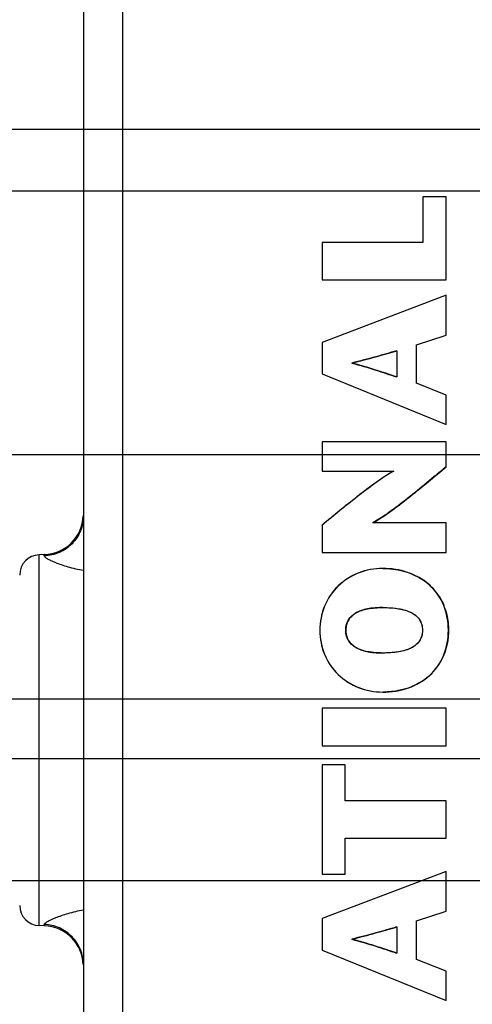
# Model space of a CAD drawing. Header units: inches. Extents: x 0 to 34, y 0 to 22.
# Tile 14 of 44: x 4.7 to 5.6, y 10.9 to 12.9. Entities that reach past the tile are written whole.
import ezdxf

# ---------------------------------------------------------------- set-up
doc = ezdxf.new("R2010")
doc.units = ezdxf.units.IN
doc.header["$LTSCALE"] = 1.87
doc.header["$MEASUREMENT"] = 0
doc.layers.get('0').update_dxf_attribs({"linetype": 'CONTINUOUS'})
doc.layers.add('DETAIL', color=7, linetype='CONTINUOUS')
doc.layers.add('DIMENSIONS', color=7, linetype='CONTINUOUS')
doc.styles.get("Standard").update_dxf_attribs({"font": 'txt', "width": 0.8})
doc.dimstyles.new('DIMSTYLE_1', dxfattribs={"dimtxt": 0.125, "dimasz": 0.18, "dimexe": 0.125, "dimexo": 0.0625, "dimgap": 0.09, "dimtad": 0, "dimtih": 1, "dimtoh": 1, "dimlfac": 0.5, "dimzin": 4, "dimdsep": 46, "dimtxsty": 'STANDARD', "dimblk": '_FILLED', "dimblk1": '_FILLED', "dimblk2": '_FILLED', "dimcen": 0.09, "dimadec": 0, "dimazin": 0, "dimtp": 0.01, "dimtm": 0.01, "dimtfac": 1, "dimtofl": 0, "dimtmove": 0, "dimatfit": 3, "dimldrblk": '_FILLED', "dimfxl": 1, "dimtolj": 1, "dimtzin": 4, "dimarcsym": 0})
doc.dimstyles.new('DIMSTYLE_2', dxfattribs={"dimtxt": 0.125, "dimasz": 0.18, "dimexe": 0.125, "dimexo": 0.0625, "dimgap": 0.09, "dimtad": 0, "dimtih": 1, "dimtoh": 1, "dimlfac": 0.5, "dimzin": 4, "dimdsep": 46, "dimtxsty": 'STANDARD', "dimblk": '_FILLED', "dimblk1": '_FILLED', "dimblk2": '_FILLED', "dimcen": 0.09, "dimadec": 0, "dimazin": 0, "dimtp": 0.001, "dimtm": 0.001, "dimtfac": 1, "dimtofl": 0, "dimtmove": 0, "dimatfit": 3, "dimldrblk": '_FILLED', "dimfxl": 1, "dimtolj": 1, "dimtzin": 4, "dimarcsym": 0})
doc.dimstyles.get("Standard").update_dxf_attribs({"dimtxt": 0.125, "dimasz": 0.18, "dimexe": 0.125, "dimexo": 0.0625, "dimgap": 0.09, "dimtad": 0, "dimtih": 1, "dimtoh": 1, "dimdec": 3, "dimzin": 4, "dimdsep": 46, "dimtxsty": 'STANDARD', "dimblk": '_FILLED', "dimblk1": '_FILLED', "dimblk2": '_FILLED', "dimcen": 0.09, "dimadec": 0, "dimazin": 0, "dimtol": 1, "dimtp": 0.01, "dimtm": 0.01, "dimtfac": 1, "dimtdec": 3, "dimtofl": 0, "dimtmove": 0, "dimatfit": 3, "dimldrblk": '_FILLED', "dimfxl": 1, "dimtolj": 1, "dimtzin": 4, "dimarcsym": 0})

# ---------------------------------------------------------------- blocks, each defined once
blk = doc.blocks.new('*D18')
at = {"layer": 'DIMENSIONS', "color": 2, "linetype": 'CONTINUOUS'}
blk.add_line((7.4418, 11.8375), (7.4418, 15.6145), dxfattribs=at)
at = {"layer": 'DIMENSIONS', "color": 2, "linetype": 'CONTINUOUS', "insert": (7.3793, 15.677), "char_height": 0.125, "width": 1.125, "attachment_point": 1, "rotation": 90, "line_spacing_factor": 0.9}
blk.add_mtext('1.29{\\Ftxt.shx;\\W1.000000;\\H0.125000; }[32.7]', dxfattribs=at)
blk = doc.blocks.new('_FILLED')
at = {"color": 0, "linetype": 'BYBLOCK'}
blk.add_solid([(0, 0), (-1, 0.174), (-1, -0.174)], dxfattribs=at)
blk = doc.blocks.new('*D21')
at = {"layer": 'DIMENSIONS', "color": 2, "linetype": 'CONTINUOUS'}
blk.add_line((8.1998, 11.7255), (8.1998, 15.6145), dxfattribs=at)
at = {"layer": 'DIMENSIONS', "color": 2, "linetype": 'CONTINUOUS', "insert": (8.1373, 15.677), "char_height": 0.125, "width": 1.125, "attachment_point": 1, "rotation": 90, "line_spacing_factor": 0.9}
blk.add_mtext('1.67{\\Ftxt.shx;\\W1.000000;\\H0.125000; }[42.3]', dxfattribs=at)
blk = doc.blocks.new('*D22')
at = {"layer": 'DIMENSIONS', "color": 6, "linetype": 'CONTINUOUS'}
blk.add_line((9.5876, 11.3719), (9.5876, 15.6145), dxfattribs=at)
at = {"layer": 'DIMENSIONS', "color": 6, "linetype": 'CONTINUOUS', "insert": (9.5251, 15.677), "char_height": 0.125, "width": 0.925, "attachment_point": 1, "rotation": 90, "line_spacing_factor": 0.9}
blk.add_mtext('2.36{\\Ftxt.shx;\\W1.000000;\\H0.125000; }[60]', dxfattribs=at)
blk = doc.blocks.new('*D32')
at = {"layer": 'DIMENSIONS', "color": 6, "linetype": 'CONTINUOUS'}
blk.add_line((10.8284, 11.422), (4.0538, 11.422), dxfattribs=at)
at = {"layer": 'DIMENSIONS', "color": 6, "linetype": 'CONTINUOUS', "insert": (3.9913, 11.4845), "char_height": 0.125, "width": 1.125, "attachment_point": 3, "line_spacing_factor": 0.9}
blk.add_mtext('1.72{\\Ftxt.shx;\\W1.000000;\\H0.125000; }[43.6]', dxfattribs=at)
blk = doc.blocks.new('*D34')
at = {"layer": 'DIMENSIONS', "color": 6, "linetype": 'CONTINUOUS'}
blk.add_line((9.3999, 11.1842), (4.0538, 11.1842), dxfattribs=at)
at = {"layer": 'DIMENSIONS', "color": 6, "linetype": 'CONTINUOUS', "insert": (3.9913, 11.2467), "char_height": 0.125, "width": 1.125, "attachment_point": 3, "line_spacing_factor": 0.9}
blk.add_mtext('1.60{\\Ftxt.shx;\\W1.000000;\\H0.125000; }[40.6]', dxfattribs=at)
blk = doc.blocks.new('*D35')
at = {"layer": 'DIMENSIONS', "color": 2, "linetype": 'CONTINUOUS'}
for p, q in [((4.1845, 11.6511), (4.0538, 11.6511)), ((4.2773, 11.538), (4.1845, 11.6511)), ((7.1423, 11.538), (4.2773, 11.538))]:
    blk.add_line(p, q, dxfattribs=at)
at = {"layer": 'DIMENSIONS', "color": 2, "linetype": 'CONTINUOUS', "insert": (3.9913, 11.7136), "char_height": 0.125, "width": 1.425, "attachment_point": 3, "line_spacing_factor": 0.9}
blk.add_mtext('2X 1.77{\\Ftxt.shx;\\W1.000000;\\H0.125000; }[45.1]', dxfattribs=at)
blk = doc.blocks.new('*D36')
at = {"layer": 'DIMENSIONS', "color": 2, "linetype": 'CONTINUOUS'}
for p, q in [((4.1664, 12.767), (4.0538, 12.767)), ((4.2753, 12.648), (4.1664, 12.767)), ((7.879, 12.648), (4.2753, 12.648))]:
    blk.add_line(p, q, dxfattribs=at)
at = {"layer": 'DIMENSIONS', "color": 2, "linetype": 'CONTINUOUS', "insert": (3.9913, 12.8295), "char_height": 0.125, "width": 1.125, "attachment_point": 3, "line_spacing_factor": 0.9}
blk.add_mtext('2.33{\\Ftxt.shx;\\W1.000000;\\H0.125000; }[59.2]', dxfattribs=at)
blk = doc.blocks.new('*D37')
at = {"layer": 'DIMENSIONS', "color": 2, "linetype": 'CONTINUOUS'}
blk.add_line((7.879, 13.38), (4.0538, 13.38), dxfattribs=at)
at = {"layer": 'DIMENSIONS', "color": 2, "linetype": 'CONTINUOUS', "insert": (3.9913, 13.4425), "char_height": 0.125, "width": 1.125, "attachment_point": 3, "line_spacing_factor": 0.9}
blk.add_mtext('2.70{\\Ftxt.shx;\\W1.000000;\\H0.125000; }[68.5]', dxfattribs=at)
blk = doc.blocks.new('*D38')
at = {"layer": 'DIMENSIONS', "color": 6, "linetype": 'CONTINUOUS'}
blk.add_line((11.2482, 12.014), (4.0538, 12.014), dxfattribs=at)
at = {"layer": 'DIMENSIONS', "color": 6, "linetype": 'CONTINUOUS', "insert": (3.9913, 12.0765), "char_height": 0.125, "width": 1.125, "attachment_point": 3, "line_spacing_factor": 0.9}
blk.add_mtext('2.01{\\Ftxt.shx;\\W1.000000;\\H0.125000; }[51.1]', dxfattribs=at)
blk = doc.blocks.new('*D39')
at = {"layer": 'DIMENSIONS', "color": 2, "linetype": 'CONTINUOUS'}
for p, q in [((10.8479, 13.361), (10.7504, 13.1732)), ((11.4633, 13.361), (10.8479, 13.361)), ((10.7504, 13.1732), (4.0538, 13.1732))]:
    blk.add_line(p, q, dxfattribs=at)
at = {"layer": 'DIMENSIONS', "color": 2, "linetype": 'CONTINUOUS', "insert": (3.9913, 13.2357), "char_height": 0.125, "width": 1.125, "attachment_point": 3, "line_spacing_factor": 0.9}
blk.add_mtext('2.69{\\Ftxt.shx;\\W1.000000;\\H0.125000; }[68.2]', dxfattribs=at)
blk = doc.blocks.new('*D40')
at = {"layer": 'DIMENSIONS', "color": 2, "linetype": 'CONTINUOUS'}
blk.add_line((9.6377, 13.628), (4.0538, 13.628), dxfattribs=at)
at = {"layer": 'DIMENSIONS', "color": 2, "linetype": 'CONTINUOUS', "insert": (3.9913, 13.6905), "char_height": 0.125, "width": 1.125, "attachment_point": 3, "line_spacing_factor": 0.9}
blk.add_mtext('2.82{\\Ftxt.shx;\\W1.000000;\\H0.125000; }[71.6]', dxfattribs=at)
blk = doc.blocks.new('*D41')
at = {"layer": 'DIMENSIONS', "color": 2, "linetype": 'CONTINUOUS'}
blk.add_line((9.6377, 12.528), (4.0538, 12.528), dxfattribs=at)
at = {"layer": 'DIMENSIONS', "color": 2, "linetype": 'CONTINUOUS', "insert": (3.9913, 12.5905), "char_height": 0.125, "width": 1.125, "attachment_point": 3, "line_spacing_factor": 0.9}
blk.add_mtext('2.27{\\Ftxt.shx;\\W1.000000;\\H0.125000; }[57.6]', dxfattribs=at)
blk = doc.blocks.new('*D43')
at = {"layer": 'DIMENSIONS', "color": 2, "linetype": 'CONTINUOUS'}
blk.add_line((8.0641, 14.106), (4.0538, 14.106), dxfattribs=at)
at = {"layer": 'DIMENSIONS', "color": 2, "linetype": 'CONTINUOUS', "insert": (3.9913, 14.1685), "char_height": 0.125, "width": 1.125, "attachment_point": 3, "line_spacing_factor": 0.9}
blk.add_mtext('3.06{\\Ftxt.shx;\\W1.000000;\\H0.125000; }[77.7]', dxfattribs=at)
blk = doc.blocks.new('*D44')
at = {"layer": 'DIMENSIONS', "color": 6, "linetype": 'CONTINUOUS'}
blk.add_line((11.4359, 11.8263), (11.4359, 7.3015), dxfattribs=at)
at = {"layer": 'DIMENSIONS', "color": 6, "linetype": 'CONTINUOUS', "insert": (11.3734, 7.239), "char_height": 0.125, "width": 1.125, "attachment_point": 3, "rotation": 90, "line_spacing_factor": 0.9}
blk.add_mtext('3.29{\\Ftxt.shx;\\W1.000000;\\H0.125000; }[83.4]', dxfattribs=at)
blk = doc.blocks.new('*D49')
at = {"layer": 'DIMENSIONS', "color": 2, "linetype": 'CONTINUOUS'}
blk.add_line((11.4359, 11.8263), (11.4359, 7.3015), dxfattribs=at)
at = {"layer": 'DIMENSIONS', "color": 2, "linetype": 'CONTINUOUS', "insert": (11.3734, 7.239), "char_height": 0.125, "width": 1.125, "attachment_point": 3, "rotation": 90, "line_spacing_factor": 0.9}
blk.add_mtext('3.29{\\Ftxt.shx;\\W1.000000;\\H0.125000; }[83.4]', dxfattribs=at)
blk = doc.blocks.new('*D50')
at = {"layer": 'DIMENSIONS', "color": 2, "linetype": 'CONTINUOUS'}
blk.add_line((9.3999, 11.1842), (4.0538, 11.1842), dxfattribs=at)
at = {"layer": 'DIMENSIONS', "color": 2, "linetype": 'CONTINUOUS', "insert": (3.9913, 11.2467), "char_height": 0.125, "width": 1.125, "attachment_point": 3, "line_spacing_factor": 0.9}
blk.add_mtext('1.60{\\Ftxt.shx;\\W1.000000;\\H0.125000; }[40.6]', dxfattribs=at)
blk = doc.blocks.new('*D51')
at = {"layer": 'DIMENSIONS', "color": 2, "linetype": 'CONTINUOUS'}
blk.add_line((10.8284, 11.422), (4.0538, 11.422), dxfattribs=at)
at = {"layer": 'DIMENSIONS', "color": 2, "linetype": 'CONTINUOUS', "insert": (3.9913, 11.4845), "char_height": 0.125, "width": 1.125, "attachment_point": 3, "line_spacing_factor": 0.9}
blk.add_mtext('1.72{\\Ftxt.shx;\\W1.000000;\\H0.125000; }[43.6]', dxfattribs=at)
blk = doc.blocks.new('*D52')
at = {"layer": 'DIMENSIONS', "color": 2, "linetype": 'CONTINUOUS'}
blk.add_line((11.2482, 12.014), (4.0538, 12.014), dxfattribs=at)
at = {"layer": 'DIMENSIONS', "color": 2, "linetype": 'CONTINUOUS', "insert": (3.9913, 12.0765), "char_height": 0.125, "width": 1.125, "attachment_point": 3, "line_spacing_factor": 0.9}
blk.add_mtext('2.01{\\Ftxt.shx;\\W1.000000;\\H0.125000; }[51.1]', dxfattribs=at)
blk = doc.blocks.new('*D53')
at = {"layer": 'DIMENSIONS', "color": 2, "linetype": 'CONTINUOUS'}
blk.add_line((9.5876, 11.3719), (9.5876, 15.6145), dxfattribs=at)
at = {"layer": 'DIMENSIONS', "color": 2, "linetype": 'CONTINUOUS', "insert": (9.5251, 15.677), "char_height": 0.125, "width": 0.925, "attachment_point": 1, "rotation": 90, "line_spacing_factor": 0.9}
blk.add_mtext('2.36{\\Ftxt.shx;\\W1.000000;\\H0.125000; }[60]', dxfattribs=at)

msp = doc.modelspace()

# ---------------------------------------------------------------- linework, layer by layer
at = {"color": 7, "linetype": 'CONTINUOUS'}
for p, q in [((4.8653, 14.5477), (4.8653, 8.3683)), ((4.9413, 14.5477), (4.9413, 8.3683)), ((5.5269, 12.5168), (5.5269, 12.4282)), ((5.5723, 12.5168), (5.5269, 12.5168)), ((5.5722, 12.3552), (5.5722, 12.5168)), ((5.5723, 12.3552), (5.5723, 12.5168)), ((5.3302, 12.4282), (5.3302, 12.3552)), ((5.5269, 12.4282), (5.3302, 12.4282)), ((5.3302, 12.3552), (5.5723, 12.3552)), ((5.5722, 12.3252), (5.3302, 12.2331)), ((5.5722, 12.2476), (5.5722, 12.3252)), ((5.5723, 12.3252), (5.5722, 12.3252)), ((5.5723, 12.2476), (5.5723, 12.3252)), ((5.5144, 12.2286), (5.5722, 12.2476)), ((5.5145, 12.2286), (5.5723, 12.2476)), ((5.5723, 12.2476), (5.5722, 12.2476)), ((5.3302, 12.2331), (5.3302, 12.1718)), ((5.5144, 12.1535), (5.5144, 12.2286)), ((5.5145, 12.2286), (5.5144, 12.2286)), ((5.5145, 12.1535), (5.5145, 12.2286)), ((5.4761, 12.2168), (5.4761, 12.166)), ((5.3898, 12.1933), (5.3896, 12.1933)), ((5.3302, 12.1718), (5.5722, 12.0732)), ((5.5722, 12.1303), (5.5144, 12.1535)), ((5.5145, 12.1535), (5.5144, 12.1535)), ((5.5723, 12.1303), (5.5145, 12.1535)), ((5.5722, 12.0732), (5.5722, 12.1303)), ((5.5723, 12.1303), (5.5722, 12.1303)), ((5.5723, 12.0732), (5.5723, 12.1303)), ((5.5723, 12.0732), (5.5722, 12.0732)), ((5.3302, 12.0397), (5.3302, 11.9822)), ((5.5723, 12.0397), (5.3302, 12.0397)), ((5.5722, 11.9909), (5.5722, 12.0397)), ((5.5723, 11.9909), (5.5723, 12.0397)), ((5.3302, 11.9822), (5.4699, 11.9822)), ((5.5723, 11.9909), (5.5722, 11.9909)), ((5.3302, 11.8771), (5.3302, 11.8241)), ((5.4409, 11.8886), (5.4294, 11.8816)), ((5.5723, 11.8815), (5.4294, 11.8815)), ((5.5722, 11.8241), (5.5722, 11.8815)), ((5.5723, 11.8241), (5.5723, 11.8815)), ((4.7893, 11.8196), (4.7793, 11.8193)), ((4.7893, 11.8171), (4.7893, 11.8196)), ((5.3302, 11.8241), (5.5723, 11.8241)), ((4.7793, 11.0966), (4.7793, 11.8193)), ((5.4485, 11.7927), (5.4484, 11.7927)), ((5.4485, 11.7165), (5.4484, 11.7165)), ((5.3766, 11.6722), (5.3765, 11.6722)), ((5.5765, 11.6722), (5.5764, 11.6722)), ((5.4142, 11.6316), (5.4231, 11.6298)), ((5.4485, 11.6279), (5.4484, 11.6279)), ((5.4485, 11.5518), (5.4484, 11.5518)), ((5.4484, 11.5518), (5.4485, 11.5518)), ((5.4485, 11.5518), (5.4485, 11.5518)), ((5.3302, 11.5204), (5.3302, 11.4473)), ((5.5723, 11.5204), (5.3302, 11.5204)), ((5.5722, 11.4473), (5.5722, 11.5204)), ((5.5723, 11.4473), (5.5723, 11.5204)), ((5.3302, 11.4473), (5.5723, 11.4473)), ((5.3302, 11.4099), (5.3302, 11.1972)), ((5.3756, 11.4099), (5.3302, 11.4099)), ((5.3754, 11.3401), (5.3754, 11.4099)), ((5.3756, 11.3401), (5.3756, 11.4099)), ((5.5723, 11.3401), (5.3754, 11.3401)), ((5.5722, 11.2671), (5.5722, 11.3401)), ((5.5723, 11.2671), (5.5723, 11.3401)), ((5.3754, 11.1972), (5.3754, 11.2671)), ((5.3754, 11.2671), (5.5723, 11.2671)), ((5.3756, 11.1972), (5.3756, 11.2671)), ((5.5722, 11.2024), (5.3302, 11.1103)), ((5.3302, 11.1972), (5.3756, 11.1972)), ((5.5722, 11.1249), (5.5722, 11.2024)), ((5.5723, 11.2024), (5.5722, 11.2024)), ((5.5723, 11.1249), (5.5723, 11.2024)), ((5.3302, 11.1103), (5.3302, 11.0491)), ((5.5144, 11.1058), (5.5722, 11.1249)), ((5.5145, 11.1058), (5.5723, 11.1249)), ((5.5723, 11.1249), (5.5722, 11.1249)), ((4.7893, 11.0963), (4.7793, 11.0966)), ((4.7893, 11.0963), (4.7893, 11.0988)), ((5.4761, 11.0941), (5.4761, 11.0432)), ((5.5144, 11.0308), (5.5144, 11.1058)), ((5.5145, 11.1058), (5.5144, 11.1058)), ((5.5145, 11.0308), (5.5145, 11.1058)), ((5.3898, 11.0706), (5.3896, 11.0706)), ((5.3302, 11.0491), (5.5722, 10.9505)), ((5.5722, 11.0076), (5.5144, 11.0308)), ((5.5145, 11.0308), (5.5144, 11.0308)), ((5.5723, 11.0076), (5.5145, 11.0308)), ((5.5722, 10.9505), (5.5722, 11.0076)), ((5.5723, 11.0076), (5.5722, 11.0076)), ((5.5723, 10.9505), (5.5723, 11.0076)), ((5.5723, 10.9505), (5.5722, 10.9505))]:
    msp.add_line(p, q, dxfattribs=at)
for centre, radius, start, end in [((4.7866, 11.8983), 0.0787, 272, 357.7832), ((4.7807, 11.7799), 0.0394, 92, 180), ((5.464, 11.677), 0.1125, 44.3593, 54.7922), ((5.4665, 11.6796), 0.1089, 36.0947, 44.3056), ((5.4429, 11.5915), 0.1248, 97.9796, 99.192), ((5.4607, 11.677), 0.1153, 17.6058, 22.435), ((5.4112, 11.6746), 0.0343, 153.4136, 156.3587), ((5.411, 11.6698), 0.0341, 205.0399, 209.4356), ((5.443, 11.7538), 0.1256, 260.8707, 262.1843), ((5.466, 11.6652), 0.1095, 323.3123, 335.5142), ((5.4662, 11.6652), 0.1093, 312.5716, 323.2367), ((5.4635, 11.6682), 0.1134, 304.5422, 312.546), ((5.4543, 11.6858), 0.1333, 286.7159, 292.4739), ((4.7807, 11.136), 0.0394, 180, 268), ((4.7866, 11.0176), 0.0787, 2.2168, 88)]:
    msp.add_arc(centre, radius, start, end, dxfattribs=at)
for points, knots in [([(5.3885, 12.193), (5.404, 12.1969), (5.4332, 12.2047), (5.4623, 12.213), (5.4761, 12.2168)], [0, 0, 0, 0, 0.525427, 1, 1, 1, 1]), ([(5.4762, 12.2168), (5.4624, 12.213), (5.4333, 12.2047), (5.4041, 12.1969), (5.3886, 12.193)], [0, 0, 0, 0, 0.474573, 1, 1, 1, 1]), ([(5.4761, 12.166), (5.4622, 12.1703), (5.4333, 12.18), (5.404, 12.1887), (5.3885, 12.1929)], [0, 0, 0, 0, 0.475421, 1, 1, 1, 1]), ([(5.4761, 12.166), (5.4615, 12.1705), (5.4325, 12.1802), (5.4033, 12.189), (5.3886, 12.193)], [0, 0, 0, 0, 0.500013, 1, 1, 1, 1]), ([(5.3886, 12.1929), (5.4041, 12.1887), (5.4334, 12.18), (5.4623, 12.1703), (5.4762, 12.166)], [0, 0, 0, 0, 0.524579, 1, 1, 1, 1]), ([(5.4699, 11.9822), (5.457, 11.9754), (5.4329, 11.9587), (5.3982, 11.9322), (5.364, 11.9048), (5.3415, 11.8863), (5.3302, 11.8771)], [0, 0, 0, 0, 0.249982, 0.50006, 0.749974, 1, 1, 1, 1]), ([(5.4699, 11.9821), (5.4653, 11.9797), (5.4553, 11.9738), (5.4332, 11.9588), (5.403, 11.936), (5.3665, 11.9068), (5.342, 11.8867), (5.3302, 11.8771)], [0, 0, 0, 0, 0.089597, 0.198862, 0.457722, 0.73795, 1, 1, 1, 1]), ([(5.4293, 11.8816), (5.4408, 11.8881), (5.4644, 11.9042), (5.4999, 11.9314), (5.5362, 11.961), (5.5604, 11.9812), (5.5722, 11.9909)], [0, 0, 0, 0, 0.219113, 0.475785, 0.744743, 1, 1, 1, 1]), ([(5.4294, 11.8815), (5.4424, 11.8891), (5.4671, 11.9061), (5.5027, 11.9337), (5.5376, 11.9621), (5.5606, 11.9814), (5.5722, 11.9909)], [0, 0, 0, 0, 0.249979, 0.500037, 0.749996, 1, 1, 1, 1]), ([(5.5723, 11.9909), (5.5645, 11.9845), (5.532, 11.9575), (5.4994, 11.9306), (5.4737, 11.9114)], [0, 0, 0, 0, 0.239828, 1, 1, 1, 1]), ([(5.4737, 11.9114), (5.4708, 11.9093), (5.4601, 11.9014), (5.4492, 11.8938), (5.4409, 11.8886)], [0, 0, 0, 0, 0.264969, 1, 1, 1, 1]), ([(4.8653, 11.8953), (4.8653, 11.8853), (4.8614, 11.8652), (4.8446, 11.8396), (4.8194, 11.822), (4.7993, 11.8175), (4.7893, 11.8171)], [0, 0, 0, 0, 0.249209, 0.498874, 0.749194, 1, 1, 1, 1]), ([(4.8653, 11.7884), (4.8553, 11.7903), (4.841, 11.7937), (4.8232, 11.7993), (4.812, 11.8034), (4.8029, 11.8073), (4.7958, 11.8109), (4.7915, 11.8138), (4.7893, 11.8161), (4.7893, 11.8171)], [0, 0, 0, 0, 0.370514, 0.534453, 0.679717, 0.802476, 0.898635, 0.964447, 1, 1, 1, 1]), ([(5.4484, 11.7927), (5.4322, 11.7927), (5.4002, 11.7868), (5.3596, 11.7608), (5.3321, 11.7208), (5.326, 11.6886), (5.326, 11.6722)], [0, 0, 0, 0, 0.255257, 0.498579, 0.74179, 1, 1, 1, 1]), ([(5.4484, 11.7927), (5.4325, 11.7927), (5.4005, 11.7869), (5.3593, 11.7607), (5.3319, 11.7202), (5.326, 11.6881), (5.326, 11.6722)], [0, 0, 0, 0, 0.2501, 0.500003, 0.749871, 1, 1, 1, 1]), ([(5.5764, 11.6722), (5.5764, 11.6893), (5.5706, 11.7224), (5.5416, 11.763), (5.4986, 11.7877), (5.4655, 11.7927), (5.4484, 11.7927)], [0, 0, 0, 0, 0.26092, 0.498488, 0.738975, 1, 1, 1, 1]), ([(5.5764, 11.6722), (5.5764, 11.6886), (5.5721, 11.7136), (5.5564, 11.7426), (5.5345, 11.7673), (5.4977, 11.788), (5.4648, 11.7927), (5.4484, 11.7927)], [0, 0, 0, 0, 0.249764, 0.375169, 0.500545, 0.750015, 1, 1, 1, 1]), ([(5.4485, 11.7927), (5.4534, 11.7927), (5.4719, 11.7919), (5.4904, 11.7878), (5.5031, 11.7827)], [0, 0, 0, 0, 0.261218, 1, 1, 1, 1]), ([(5.5031, 11.7827), (5.5054, 11.7818), (5.5144, 11.778), (5.5229, 11.7731), (5.5289, 11.7689)], [0, 0, 0, 0, 0.25395, 1, 1, 1, 1]), ([(5.5545, 11.7437), (5.5558, 11.742), (5.5607, 11.7348), (5.5647, 11.727), (5.5672, 11.721)], [0, 0, 0, 0, 0.247112, 1, 1, 1, 1]), ([(5.3765, 11.6722), (5.3765, 11.6791), (5.3797, 11.6933), (5.3969, 11.7082), (5.4207, 11.7153), (5.4386, 11.7165), (5.4484, 11.7165)], [0, 0, 0, 0, 0.21981, 0.4331, 0.688045, 1, 1, 1, 1]), ([(5.3765, 11.6722), (5.3765, 11.6762), (5.3774, 11.6841), (5.3827, 11.695), (5.3913, 11.7035), (5.4053, 11.7111), (5.4247, 11.7157), (5.4405, 11.7165), (5.4484, 11.7165)], [0, 0, 0, 0, 0.125261, 0.250338, 0.375289, 0.500617, 0.750235, 1, 1, 1, 1]), ([(5.4031, 11.7093), (5.4023, 11.7089), (5.3989, 11.7075), (5.3956, 11.7057), (5.3934, 11.7041)], [0, 0, 0, 0, 0.25946, 1, 1, 1, 1]), ([(5.4137, 11.7128), (5.4128, 11.7125), (5.4092, 11.7116), (5.4057, 11.7103), (5.4031, 11.7093)], [0, 0, 0, 0, 0.259174, 1, 1, 1, 1]), ([(5.423, 11.7147), (5.4222, 11.7145), (5.4191, 11.714), (5.416, 11.7133), (5.4137, 11.7128)], [0, 0, 0, 0, 0.256863, 1, 1, 1, 1]), ([(5.4485, 11.7165), (5.4465, 11.7165), (5.4388, 11.7164), (5.4312, 11.7158), (5.4256, 11.7151)], [0, 0, 0, 0, 0.262816, 1, 1, 1, 1]), ([(5.4484, 11.7165), (5.4589, 11.7165), (5.474, 11.7157), (5.4926, 11.7115), (5.5072, 11.706), (5.5192, 11.6965), (5.525, 11.6833), (5.5259, 11.676), (5.5259, 11.6722)], [0, 0, 0, 0, 0.315046, 0.45093, 0.572615, 0.7831, 0.886393, 1, 1, 1, 1]), ([(5.4484, 11.7165), (5.4567, 11.7165), (5.4734, 11.7157), (5.4979, 11.711), (5.5168, 11.6998), (5.5248, 11.6848), (5.5259, 11.6764), (5.5259, 11.6722)], [0, 0, 0, 0, 0.250313, 0.500515, 0.749133, 0.874431, 1, 1, 1, 1]), ([(5.5706, 11.7118), (5.5715, 11.7088), (5.5751, 11.6959), (5.5765, 11.6824), (5.5765, 11.6722)], [0, 0, 0, 0, 0.23954, 1, 1, 1, 1]), ([(5.3797, 11.6883), (5.3792, 11.6871), (5.3773, 11.682), (5.3766, 11.6764), (5.3766, 11.6722)], [0, 0, 0, 0, 0.236923, 1, 1, 1, 1]), ([(5.326, 11.6722), (5.326, 11.6558), (5.3321, 11.6236), (5.3596, 11.5837), (5.4002, 11.5577), (5.4322, 11.5518), (5.4484, 11.5518)], [0, 0, 0, 0, 0.258113, 0.501298, 0.74466, 1, 1, 1, 1]), ([(5.326, 11.6722), (5.326, 11.6564), (5.3319, 11.6242), (5.3593, 11.5838), (5.4005, 11.5576), (5.4325, 11.5518), (5.4484, 11.5518)], [0, 0, 0, 0, 0.250127, 0.499993, 0.749898, 1, 1, 1, 1]), ([(5.4484, 11.6279), (5.4386, 11.6279), (5.4207, 11.6292), (5.3969, 11.6363), (5.3797, 11.6511), (5.3765, 11.6653), (5.3765, 11.6722)], [0, 0, 0, 0, 0.312097, 0.567139, 0.780411, 1, 1, 1, 1]), ([(5.4484, 11.6279), (5.4405, 11.6279), (5.4247, 11.6288), (5.4053, 11.6334), (5.3913, 11.641), (5.3827, 11.6494), (5.3774, 11.6603), (5.3765, 11.6683), (5.3765, 11.6722)], [0, 0, 0, 0, 0.249766, 0.499385, 0.624713, 0.749664, 0.87474, 1, 1, 1, 1]), ([(5.3766, 11.6722), (5.3766, 11.6707), (5.3769, 11.6649), (5.3783, 11.6592), (5.3801, 11.6554)], [0, 0, 0, 0, 0.267783, 1, 1, 1, 1]), ([(5.5259, 11.6722), (5.5259, 11.6684), (5.525, 11.6612), (5.5192, 11.648), (5.5072, 11.6385), (5.4926, 11.633), (5.474, 11.6287), (5.4589, 11.6279), (5.4484, 11.6279)], [0, 0, 0, 0, 0.113477, 0.216691, 0.427161, 0.548883, 0.68482, 1, 1, 1, 1]), ([(5.4484, 11.5518), (5.4655, 11.5518), (5.4986, 11.5568), (5.5416, 11.5814), (5.5706, 11.622), (5.5764, 11.6552), (5.5764, 11.6722)], [0, 0, 0, 0, 0.261082, 0.50156, 0.739074, 1, 1, 1, 1]), ([(5.4484, 11.5518), (5.4648, 11.5518), (5.4977, 11.5565), (5.5345, 11.5772), (5.5564, 11.6019), (5.5721, 11.6309), (5.5764, 11.6559), (5.5764, 11.6722)], [0, 0, 0, 0, 0.249987, 0.499457, 0.624833, 0.750237, 1, 1, 1, 1]), ([(5.5259, 11.6722), (5.5259, 11.668), (5.5248, 11.6596), (5.5168, 11.6446), (5.4979, 11.6335), (5.4734, 11.6287), (5.4567, 11.6279), (5.4484, 11.6279)], [0, 0, 0, 0, 0.125567, 0.250863, 0.499487, 0.749689, 1, 1, 1, 1]), ([(5.5765, 11.6722), (5.5765, 11.6674), (5.5756, 11.6495), (5.5711, 11.6318), (5.5656, 11.6198)], [0, 0, 0, 0, 0.266016, 1, 1, 1, 1]), ([(5.3943, 11.6397), (5.395, 11.6392), (5.3979, 11.6375), (5.401, 11.636), (5.4034, 11.6351)], [0, 0, 0, 0, 0.241873, 1, 1, 1, 1]), ([(5.4034, 11.6351), (5.4042, 11.6347), (5.4078, 11.6334), (5.4114, 11.6323), (5.4142, 11.6316)], [0, 0, 0, 0, 0.24099, 1, 1, 1, 1]), ([(5.4259, 11.6294), (5.4277, 11.6291), (5.4352, 11.6282), (5.4428, 11.6279), (5.4485, 11.6279)], [0, 0, 0, 0, 0.237449, 1, 1, 1, 1]), ([(5.5278, 11.5748), (5.5261, 11.5736), (5.5189, 11.5689), (5.5112, 11.5651), (5.5052, 11.5626)], [0, 0, 0, 0, 0.247245, 1, 1, 1, 1]), ([(5.4926, 11.5581), (5.4892, 11.5571), (5.4748, 11.5533), (5.4598, 11.5518), (5.4485, 11.5518)], [0, 0, 0, 0, 0.242124, 1, 1, 1, 1]), ([(4.7893, 11.0988), (4.7893, 11.0998), (4.7915, 11.1021), (4.7958, 11.105), (4.8029, 11.1086), (4.812, 11.1126), (4.8232, 11.1166), (4.841, 11.1222), (4.8553, 11.1256), (4.8653, 11.1275)], [0, 0, 0, 0, 0.035553, 0.101367, 0.197516, 0.320254, 0.465505, 0.629437, 1, 1, 1, 1]), ([(4.8653, 11.0207), (4.8653, 11.0306), (4.8614, 11.0507), (4.8446, 11.0764), (4.8194, 11.0939), (4.7993, 11.0985), (4.7893, 11.0988)], [0, 0, 0, 0, 0.249208, 0.498873, 0.749194, 1, 1, 1, 1]), ([(5.3885, 11.0703), (5.404, 11.0741), (5.4332, 11.0819), (5.4623, 11.0902), (5.4761, 11.0941)], [0, 0, 0, 0, 0.525341, 1, 1, 1, 1]), ([(5.4762, 11.0941), (5.4624, 11.0902), (5.4333, 11.0819), (5.4041, 11.0741), (5.3886, 11.0703)], [0, 0, 0, 0, 0.474659, 1, 1, 1, 1]), ([(5.4761, 11.0432), (5.4622, 11.0476), (5.4333, 11.0572), (5.404, 11.066), (5.3885, 11.0702)], [0, 0, 0, 0, 0.475496, 1, 1, 1, 1]), ([(5.3886, 11.0702), (5.4041, 11.066), (5.4334, 11.0572), (5.4623, 11.0476), (5.4762, 11.0432)], [0, 0, 0, 0, 0.524504, 1, 1, 1, 1]), ([(5.4761, 11.0432), (5.4615, 11.0478), (5.4326, 11.0574), (5.4033, 11.0662), (5.3886, 11.0702)], [0, 0, 0, 0, 0.500013, 1, 1, 1, 1])]:
    msp.add_open_spline(points, degree=3, knots=knots, dxfattribs=at)
for points in [[(5.3886, 12.193), (5.4179, 12.2003), (5.4469, 12.2088), (5.4761, 12.2168)], [(5.3885, 11.7003), (5.3852, 11.6974), (5.3825, 11.6938), (5.3805, 11.6899)], [(5.3934, 11.7041), (5.3916, 11.703), (5.39, 11.7017), (5.3885, 11.7003)], [(5.3813, 11.6531), (5.3833, 11.6495), (5.3859, 11.6464), (5.3889, 11.6437)], [(5.3889, 11.6437), (5.3906, 11.6422), (5.3924, 11.6409), (5.3943, 11.6397)], [(5.3886, 11.0702), (5.4179, 11.0776), (5.4469, 11.086), (5.4761, 11.0941)]]:
    msp.add_open_spline(points, degree=3, dxfattribs=at)

# ---------------------------------------------------------------- dimensions: what is measured, and where the dimension line sits
at = {"layer": 'DIMENSIONS', "color": 2, "linetype": 'CONTINUOUS'}
for feature_location, offset, dtype, origin, dimstyle, picture, middle in [((7.4418, 11.8375), (0, 3.777), 1, (4.8653, 11.775), 'DIMSTYLE_1', '*D18', (7.4418, 16.2395)), ((8.1998, 11.7255), (0, 3.889), 1, (4.8653, 11.663), 'DIMSTYLE_1', '*D21', (8.1998, 16.2395)), ((9.5876, 11.3719), (0, 4.2426), 1, (4.8653, 11.3094), 'DIMSTYLE_2', '*D53', (9.5876, 16.1395)), ((8.0641, 14.106), (-4.0103, 0), 0, (8.1266, 7.9897), 'DIMSTYLE_1', '*D43', (3.4288, 14.106)), ((9.6377, 13.628), (-5.5838, 0), 0, (9.7002, 7.9897), 'DIMSTYLE_1', '*D40', (3.4288, 13.628)), ((7.879, 13.38), (-3.8252, 0), 0, (7.9415, 7.9897), 'DIMSTYLE_1', '*D37', (3.4288, 13.38)), ((11.4633, 13.361), (-7.4095, -0.1877), 0, (11.5258, 7.9897), 'DIMSTYLE_1', '*D39', (3.4288, 13.1732)), ((7.879, 12.648), (-3.8252, 0.1191), 0, (7.9415, 7.9897), 'DIMSTYLE_1', '*D36', (3.4288, 12.767)), ((9.6377, 12.528), (-5.5838, 0), 0, (9.7002, 7.9897), 'DIMSTYLE_1', '*D41', (3.4288, 12.528)), ((11.2482, 12.014), (-7.1943, 0), 0, (11.3107, 7.9897), 'DIMSTYLE_2', '*D52', (3.4288, 12.014)), ((11.4359, 11.8263), (0, -4.5248), 1, (4.8653, 11.8888), 'DIMSTYLE_2', '*D49', (11.4359, 6.6765)), ((10.8284, 11.422), (-6.7745, 0), 0, (10.8909, 7.9897), 'DIMSTYLE_2', '*D51', (3.4288, 11.422)), ((9.3999, 11.1842), (-5.3461, 0), 0, (9.4624, 7.9897), 'DIMSTYLE_2', '*D50', (3.4288, 11.1842))]:
    dim = msp.add_ordinate_dim(feature_location=feature_location, offset=offset, dtype=dtype, origin=origin, dimstyle=dimstyle, override={"dimtad": 1, "dimtih": 0, "dimtoh": 0}, dxfattribs=at)
    dim.commit()
    dim.dimension.update_dxf_attribs({"geometry": picture, "text_midpoint": middle})
at = {"layer": 'DIMENSIONS', "color": 6, "linetype": 'CONTINUOUS'}
for feature_location, offset, dtype, origin, picture, middle in [((9.5876, 11.3719), (0, 4.2426), 1, (4.8653, 11.3094), '*D22', (9.5876, 16.1395)), ((11.2482, 12.014), (-7.1943, 0), 0, (11.3107, 7.9897), '*D38', (3.4288, 12.014)), ((11.4359, 11.8263), (0, -4.5248), 1, (4.8653, 11.8888), '*D44', (11.4359, 6.6765)), ((10.8284, 11.422), (-6.7745, 0), 0, (10.8909, 7.9897), '*D32', (3.4288, 11.422)), ((9.3999, 11.1842), (-5.3461, 0), 0, (9.4624, 7.9897), '*D34', (3.4288, 11.1842))]:
    dim = msp.add_ordinate_dim(feature_location=feature_location, offset=offset, dtype=dtype, origin=origin, dimstyle='DIMSTYLE_1', override={"dimtad": 1, "dimtih": 0, "dimtoh": 0}, dxfattribs=at)
    dim.commit()
    dim.dimension.update_dxf_attribs({"geometry": picture, "text_midpoint": middle})
at = {"layer": 'DIMENSIONS', "color": 2, "linetype": 'CONTINUOUS'}
dim = msp.add_ordinate_dim(feature_location=(7.1423, 11.538), offset=(-3.0885, 0.1131), dtype=0, origin=(7.2048, 7.9897), text='2X <>', dimstyle='DIMSTYLE_1', override={"dimtad": 1, "dimtih": 0, "dimtoh": 0}, dxfattribs=at)
dim.commit()
dim.dimension.update_dxf_attribs({"geometry": '*D35', "text_midpoint": (3.2788, 11.6511)})

# ---------------------------------------------------------------- leaders
at = {"layer": 'DETAIL', "color": 2, "linetype": 'CONTINUOUS'}
msp.add_leader([(7.3962, 11.6403), (4.1678, 14.7129), (3.9878, 14.7129)], dimstyle='STANDARD', override={"dimtad": 0}, dxfattribs=at)

doc.saveas('drawing.dxf')
